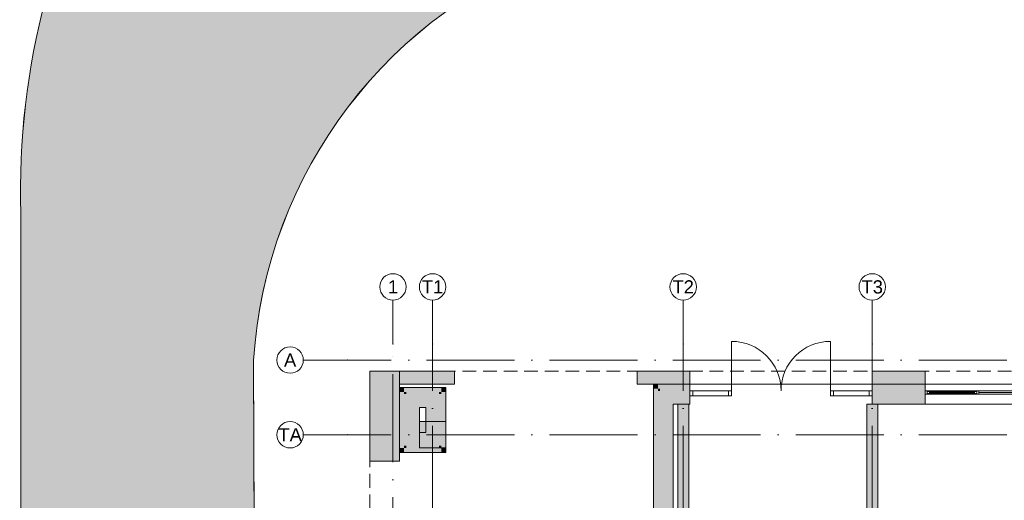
# Model space of a CAD drawing. Header units: millimetres. Extents: x -287545 to 1001608, y -673832 to 307178.
# Tile 19 of 64: x -4390 to 18004, y -6490 to 4443. Entities that reach past the tile are written whole.
import ezdxf
from ezdxf.enums import TextEntityAlignment as Align

# ---------------------------------------------------------------- set-up
doc = ezdxf.new("R2010")
doc.units = ezdxf.units.MM
doc.header["$MEASUREMENT"] = 0
doc.linetypes.add('B0701', pattern=[468.239987, 311.999989, -156.239998])
doc.linetypes.add('v1', pattern=[2800, 1000, -400, 0, -400, 1000, 0])
for name, color, linetype in [('21 Buitenwanden', 7, 'Continuous'), ('21 Buitenwanden Deuren', 7, 'Continuous'), ('21 Buitenwanden Doorsnede-arcering', 7, 'Continuous'), ('21 Buitenwanden Ramen', 7, 'Continuous'), ('22 C Binnenwanden', 7, 'Continuous'), ('22 C Binnenwanden Deuren', 7, 'Continuous'), ('22 C Binnenwanden Doorsnede-arcering', 7, 'Continuous'), ('28 Draagconstructies - Kolommen GVL', 7, 'Continuous'), ('28 Draagconstructies - Kolommen GVL Doorsnede-arcering', 7, 'Continuous'), ('28 Draagconstructies - Kolommen INT', 7, 'Continuous'), ('28 Draagconstructies - Kolommen INT Doorsnede-arcering', 7, 'Continuous'), ('90 Terrein omgeving', 7, 'Continuous'), ('90 Terrein omgeving Afdek-arcering', 7, 'Continuous'), ('A Stramien', 7, 'Continuous')]:
    doc.layers.add(name, color=color, linetype=linetype)
doc.styles.add('GENERATED_STYLE_4', font='arial.ttf')

# ---------------------------------------------------------------- blocks, each defined once
blk = doc.blocks.new('Mesh_1_1', base_point=(-1851, 9411))
at = {"layer": '90 Terrein omgeving Afdek-arcering', "linetype": 'Continuous', "lineweight": 0, "true_color": 0xb9d3a7}
blk.add_hatch(color=9, dxfattribs=at).paths.add_polyline_path([(-1851, 9411, 0.148038), (-4362, 41), (-4362, -37214, 0.376698), (1070, -42522), (994, -21224), (930, -3300, -0.302026), (8060, 6063), (34686, 13498, 0.321068), (40546, 23827), (38981, 51136), (38429, 60773, -0.099043), (40922, 76048), (44954, 93141), (44761, 93238), (22381, 36234), (22367, 36209), (8597, 12359), (6757, 13421), (2811, 15699), (17583, 41285, 0.074258), (18108, 42625), (39035, 96114), (39134, 96321), (33203, 99299), (33116, 99087, -0.049167), (28556, 78010), (24222, 66716, -0.004226), (23476, 64986, -0.001401), (23222, 64416, -0.001584), (22931, 63772, -0.001665), (22621, 63098, -0.001745), (22291, 62394, -0.001826), (21940, 61660, -0.001908), (21568, 60895, -0.001992), (21174, 60100, -0.00208), (20755, 59273, -0.002173), (20310, 58413, -0.002273), (19837, 57517, -0.002384), (19332, 56582, -0.002876), (18711, 55461, -0.001693), (18339, 54804), (18304, 54741, -0.001745), (17915, 54067), (17910, 54059, -0.001942), (17473, 53312, -0.00107), (17229, 52902), (17724, 51556, -0.221308), (15201, 38947)])
at = {"layer": '90 Terrein omgeving', "color": 252, "linetype": 'Continuous', "lineweight": 0, "true_color": 0x969696, "flags": 128}
blk.add_lwpolyline([(-1851, 9411, 0.148038), (-4362, 41), (-4362, -37214, 0.376698), (1070, -42522), (994, -21224), (930, -3300, -0.302026), (8060, 6063)], format="xyb", dxfattribs=at)
blk = doc.blocks.new('Slab_1_1', base_point=(656, -159592))
at = {"layer": '90 Terrein omgeving', "color": 253, "linetype": 'Continuous', "lineweight": 0, "true_color": 0x99a3a6, "flags": 128}
blk.add_lwpolyline([(215411, -245578, -0.147242), (192240, -262363), (150438, -281295), (123239, -288021), (89739, -297362, 0.085668), (68613, -308242), (48941, -322736, -0.136621), (37520, -326182), (4914, -326079), (4011, -228029), (3943, -216214), (631, -165388), (656, -159592), (945, -92323), (1110, -53759), (930, -3300, -0.302026), (8060, 6063), (34686, 13498, 0.321068), (40546, 23827), (38429, 60773, -0.099043), (40922, 76048)], format="xyb", dxfattribs=at)
blk.add_lwpolyline([(44725, -3850), (10025, -3850), (10025, -7810), (4250, -7810), (4250, -24810), (7443, -24810), (7382, -84300)], dxfattribs=at)
blk = doc.blocks.new('Slab_2_1', base_point=(-287545, -189663))
at = {"layer": '90 Terrein omgeving', "color": 253, "linetype": 'Continuous', "lineweight": 0, "true_color": 0x99a3a6, "flags": 128}
blk.add_lwpolyline([(-316, -214370), (-4362, -176953), (-4362, -170381, -0.421676), (631, -165388), (656, -159592, -0.421875), (-4362, -153631), (-4362, -62725), (-4362, -53592, -0.370425), (1090, -48140), (1070, -42522, -0.376698), (-4362, -37214), (-4362, 41, -0.148038), (-1851, 9411), (15201, 38947, 0.221308), (17724, 51556), (17229, 52902, 0.034784), (24222, 66716, 0.076805)], format="xyb", dxfattribs=at)
blk = doc.blocks.new('Wall_96_1', base_point=(10700, -4300))
at = {"layer": '22 C Binnenwanden Doorsnede-arcering', "linetype": 'Continuous', "lineweight": 0, "true_color": 0x323232}
for points in [[(10825, -12830), (10825, -4300), (10575, -4300), (10575, -12830)], [(10825, -12830), (10575, -13080), (10825, -13080)], [(10575, -12830), (10575, -13080), (10825, -12830)]]:
    blk.add_hatch(color=250, dxfattribs=at).paths.add_polyline_path(points)
at = {"layer": '22 C Binnenwanden', "color": 1, "linetype": 'Continuous', "lineweight": 0, "flags": 128}
for points in [[(10575, -4300), (10575, -13080)], [(10575, -4300), (10825, -4300)], [(10825, -8500), (10825, -4300)], [(10825, -9980), (10825, -8600)], [(10825, -12830), (10825, -10230)]]:
    blk.add_lwpolyline(points, dxfattribs=at)
blk = doc.blocks.new('D1 27_9')
at = {"layer": '22 C Binnenwanden Deuren', "color": 1, "linetype": 'Continuous', "lineweight": 0}
for p, q in [((550, 0), (550, 1100)), ((-620, 0), (-620, 180)), ((-550, 0), (-620, 0)), ((-620, 0), (-620, -70)), ((-620, -70), (-620, 0)), ((-620, -70), (-620, 0)), ((-550, -70), (-550, 0)), ((620, 0), (550, 0)), ((550, 0), (550, -70)), ((620, 0), (620, 180)), ((620, -70), (620, 0)), ((620, -70), (620, 0)), ((620, -70), (620, 0)), ((-620, -70), (-550, -70)), ((550, -70), (620, -70))]:
    blk.add_line(p, q, dxfattribs=at)
at = {"layer": '22 C Binnenwanden Deuren', "color": 9, "linetype": 'Continuous', "lineweight": 0}
blk.add_arc((550, 0), 1100, 90, 180, dxfattribs=at)
blk = doc.blocks.new('Wall_101_1', base_point=(15000, -12955))
at = {"layer": '22 C Binnenwanden Doorsnede-arcering', "linetype": 'Continuous', "lineweight": 0, "true_color": 0x323232}
for points in [[(14875, -8662), (15125, -8662), (15125, -4300), (14875, -4300)], [(14875, -12830), (15125, -12830), (15125, -9902), (14875, -9902)]]:
    blk.add_hatch(color=250, dxfattribs=at).paths.add_polyline_path(points)
at = {"layer": '22 C Binnenwanden', "color": 1, "linetype": 'Continuous', "lineweight": 0}
for p, q in [((14875, -8662), (14945, -8662)), ((14945, -8662), (15125, -8662)), ((14875, -9902), (14945, -9902)), ((14945, -9902), (15125, -9902))]:
    blk.add_line(p, q, dxfattribs=at)
at = {"layer": '22 C Binnenwanden', "color": 1, "linetype": 'Continuous', "lineweight": 0, "flags": 128}
for points in [[(15125, -4300), (14875, -4300)], [(14875, -4300), (14875, -8500)], [(15125, -8662), (15125, -4300)], [(14875, -8600), (14875, -8662)], [(14875, -9902), (14875, -9980)], [(15125, -12830), (15125, -9902)], [(14875, -10230), (14875, -12830)]]:
    blk.add_lwpolyline(points, dxfattribs=at)
at = {"layer": '22 C Binnenwanden Deuren', "color": 1, "linetype": 'Continuous', "lineweight": 0, "zscale": 1000, "rotation": 270}
blk.add_blockref('D1 27_9', (14945, -9282), dxfattribs=at)
blk = doc.blocks.new('R2 bl ol 27_3')
at = {"layer": '21 Buitenwanden Ramen', "color": 9, "linetype": 'Continuous', "lineweight": 0}
for p, q in [((-1220, 150), (1220, 150)), ((-1220, 150), (-1220, 50)), ((-1220, 50), (-1220, 0)), ((-1220, 0), (-1220, -72)), ((-1220, 0), (-1220, -72)), ((-1172, 0), (-4, 0)), ((44, 0), (1172, 0)), ((1220, 150), (1220, 50)), ((1220, 50), (1220, 0)), ((1220, 0), (1220, -72)), ((1220, 0), (1220, -72)), ((-1220, -72), (-1220, -300)), ((-1172, -36), (-4, -36)), ((-4, -72), (-1172, -72)), ((1172, -72), (44, -72)), ((97, -11.99375), (1119, -11.99375)), ((1220, -72), (1220, -300)), ((-1220, -300), (1220, -300))]:
    blk.add_line(p, q, dxfattribs=at)
at = {"layer": '21 Buitenwanden Ramen', "color": 1, "linetype": 'Continuous', "lineweight": 0}
for p, q in [((-1220, 0), (-1172, 0)), ((-1172, 0), (-1172, -72)), ((-4, -72), (-4, 0)), ((-4, 0), (20, 0)), ((20, 0), (44, 0)), ((44, 0), (44, -62)), ((1172, -62), (1172, 0)), ((1172, 0), (1220, 0)), ((-1172, -72), (-1220, -72)), ((20, -72), (-4, -72)), ((44, -72), (20, -72)), ((44, -11.99375), (97, -11.99375)), ((44, -62), (44, -11.99375)), ((44, -62), (44, -72)), ((97, -62), (44, -62)), ((97, -11.99375), (97, -62)), ((97, -11.99375), (1119, -11.99375)), ((97, -36.99688), (1119, -36.99688)), ((1119, -62), (97, -62)), ((1119, -62), (1119, -11.99375)), ((1119, -11.99375), (1172, -11.99375)), ((1172, -62), (1119, -62)), ((1172, -11.99375), (1172, -62)), ((1172, -72), (1172, -62)), ((1220, -72), (1172, -72))]:
    blk.add_line(p, q, dxfattribs=at)
blk = doc.blocks.new('D2 bl zl2 27_2')
at = {"layer": '21 Buitenwanden Deuren', "color": 1, "linetype": 'Continuous', "lineweight": 0}
for p, q in [((-1126, 0), (-1126, 1126)), ((1126, 0), (1126, 1126)), ((-2008, 0), (-2075, 0)), ((-2075, 0), (-2075, -114)), ((-2008, -114), (-2008, 0)), ((-1126, 0), (-1193, 0)), ((-1193, 0), (-1193, -114)), ((-1126, -114), (-1126, 0)), ((1193, 0), (1126, 0)), ((1126, 0), (1126, -114)), ((1193, -114), (1193, 0)), ((2075, 0), (2008, 0)), ((2008, 0), (2008, -114)), ((2075, -114), (2075, 0)), ((-2075, -114), (-2008, -114)), ((-1193, -114), (-1126, -114)), ((1126, -114), (1193, -114)), ((2008, -114), (2075, -114))]:
    blk.add_line(p, q, dxfattribs=at)
at = {"layer": '21 Buitenwanden Deuren', "color": 9, "linetype": 'Continuous', "lineweight": 0}
for p, q in [((-2075, 150), (-2075, 50)), ((-2075, 50), (-2075, 0)), ((-2075, 0), (-2075, -114)), ((-2075, 0), (-2075, -114)), ((2075, 150), (2075, 50)), ((2075, 50), (2075, 0)), ((2075, 0), (2075, -114)), ((2075, 0), (2075, -114)), ((-2075, -114), (-2075, -300)), ((2075, -114), (2075, -300))]:
    blk.add_line(p, q, dxfattribs=at)
at = {"layer": '21 Buitenwanden Deuren', "color": 1, "linetype": 'Continuous', "lineweight": 0, "flags": 128}
for points in [[(-2008, -114), (-1193, -114), (-1193, 0), (-2008, 0)], [(2008, 0), (1193, 0), (1193, -114), (2008, -114)]]:
    blk.add_lwpolyline(points, close=True, dxfattribs=at)
at = {"layer": '21 Buitenwanden Deuren', "color": 9, "linetype": 'Continuous', "lineweight": 0}
for centre, start, end in [((-1126, 0), 0, 90), ((1126, 0), 90, 180)]:
    blk.add_arc(centre, 1126, start, end, dxfattribs=at)
blk = doc.blocks.new('Wall_116_1', base_point=(10475, -4300))
at = {"layer": '21 Buitenwanden Doorsnede-arcering', "linetype": 'Continuous', "lineweight": 0, "true_color": 0x323232}
for points in [[(10025, -3950), (10125, -3950), (10025, -3850)], [(10125, -3850), (10025, -3850), (10125, -3950)], [(10125, -3850), (10125, -3950), (10850, -3950), (10850, -3850)], [(10175, -4000), (10125, -3950), (10125, -4000)], [(10175, -3950), (10125, -3950), (10175, -4000)], [(10175, -4000), (10850, -4000), (10850, -3950), (10175, -3950)], [(10475, -4300), (10175, -4000), (10175, -4300)], [(10475, -4000), (10175, -4000), (10475, -4300)], [(10475, -4300), (10850, -4300), (10850, -4000), (10475, -4000)], [(15000, -3950), (16200, -3950), (16200, -3850), (15000, -3850)], [(15000, -4000), (16200, -4000), (16200, -3950), (15000, -3950)], [(16200, -4000), (15000, -4000), (15000, -4300), (16200, -4300)]]:
    blk.add_hatch(color=250, dxfattribs=at).paths.add_polyline_path(points)
at = {"layer": '21 Buitenwanden', "color": 9, "linetype": 'Continuous', "lineweight": 0}
for p, q in [((10850, -3850), (10850, -3950)), ((10850, -3950), (10850, -4000)), ((10850, -4000), (10850, -4114)), ((15000, -3850), (15000, -3950)), ((15000, -3950), (15000, -4000)), ((15000, -4000), (15000, -4114)), ((16200, -3850), (16200, -3950)), ((16200, -3950), (16200, -4000)), ((16200, -4000), (16200, -4072)), ((10850, -4114), (10850, -4300)), ((15000, -4114), (15000, -4300)), ((16200, -4072), (16200, -4300))]:
    blk.add_line(p, q, dxfattribs=at)
at = {"layer": '21 Buitenwanden', "color": 9, "linetype": 'Continuous', "lineweight": 0, "flags": 128}
blk.add_lwpolyline([(10025, -3850), (10025, -3950)], dxfattribs=at)
at = {"layer": '21 Buitenwanden', "color": 1, "linetype": 'Continuous', "lineweight": 0, "flags": 128}
for points in [[(10850, -3850), (10025, -3850)], [(16200, -3850), (15000, -3850)], [(10475, -4300), (10850, -4300)], [(15000, -4300), (16200, -4300)]]:
    blk.add_lwpolyline(points, dxfattribs=at)
at = {"layer": '21 Buitenwanden Deuren', "color": 1, "linetype": 'Continuous', "lineweight": 0, "zscale": 1000}
blk.add_blockref('D2 bl zl2 27_2', (12925, -4000), dxfattribs=at)
at = {"layer": '21 Buitenwanden Ramen', "color": 1, "linetype": 'Continuous', "lineweight": 0, "xscale": -1, "zscale": 1000}
blk.add_blockref('R2 bl ol 27_3', (17420, -4000), dxfattribs=at)
blk = doc.blocks.new('Wall_117_1', base_point=(10475, -8017))
at = {"layer": '21 Buitenwanden Doorsnede-arcering', "linetype": 'Continuous', "lineweight": 0, "true_color": 0x323232}
for points in [[(10025, -8017), (10125, -8017), (10125, -3950), (10025, -3950)], [(10125, -4000), (10125, -8017), (10175, -8017), (10175, -4000)], [(10175, -4300), (10175, -8017), (10475, -8017), (10475, -4300)]]:
    blk.add_hatch(color=250, dxfattribs=at).paths.add_polyline_path(points)
at = {"layer": '21 Buitenwanden', "color": 1, "linetype": 'Continuous', "lineweight": 0, "flags": 128}
for points in [[(10025, -3950), (10025, -7880)], [(10475, -8017), (10475, -4300)], [(10025, -7980), (10025, -8017)]]:
    blk.add_lwpolyline(points, dxfattribs=at)
at = {"layer": '21 Buitenwanden', "color": 9, "linetype": 'Continuous', "lineweight": 0, "flags": 128}
for points in [[(10025, -8017), (10125, -8017)], [(10125, -8017), (10175, -8017)], [(10175, -8017), (10475, -8017)]]:
    blk.add_lwpolyline(points, dxfattribs=at)
blk = doc.blocks.new('Wall_119_1', base_point=(4700, -4950))
at = {"layer": '21 Buitenwanden Doorsnede-arcering', "linetype": 'Continuous', "lineweight": 0, "true_color": 0x323232}
for points in [[(4350, -3925), (4250, -3925), (4350, -4025)], [(4350, -4025), (4250, -3925), (4250, -4025)], [(4350, -5300), (4350, -4025), (4250, -4025), (4250, -5300)], [(4400, -4025), (4350, -4025), (4400, -4075)], [(4400, -4075), (4350, -4025), (4350, -4075)], [(4400, -5250), (4400, -4075), (4350, -4075), (4350, -5250)], [(4700, -4075), (4400, -4075), (4700, -4375)], [(4700, -4375), (4400, -4075), (4400, -4375)], [(4700, -4950), (4700, -4375), (4400, -4375), (4400, -4950)], [(4700, -4950), (4400, -5250), (4700, -5250)], [(4400, -4950), (4400, -5250), (4700, -4950)], [(4350, -5300), (4250, -5400), (4350, -5400)], [(4250, -5300), (4250, -5400), (4350, -5300)], [(4400, -5250), (4350, -5300), (4400, -5300)], [(4350, -5250), (4350, -5300), (4400, -5250)]]:
    blk.add_hatch(color=250, dxfattribs=at).paths.add_polyline_path(points)
at = {"layer": '21 Buitenwanden', "color": 9, "linetype": 'Continuous', "lineweight": 0, "flags": 128}
for points in [[(4250, -3925), (4350, -3925)], [(4250, -5400), (4350, -5400)]]:
    blk.add_lwpolyline(points, dxfattribs=at)
at = {"layer": '21 Buitenwanden', "color": 1, "linetype": 'Continuous', "lineweight": 0, "flags": 128}
for points in [[(4250, -3925), (4250, -5400)], [(4700, -4950), (4700, -4375)]]:
    blk.add_lwpolyline(points, dxfattribs=at)
blk = doc.blocks.new('Wall_120_1', base_point=(4700, -4375))
at = {"layer": '21 Buitenwanden Doorsnede-arcering', "linetype": 'Continuous', "lineweight": 0, "true_color": 0x323232}
for points in [[(5200, -3925), (4350, -3925), (4350, -4025), (5200, -4025)], [(4400, -4075), (5150, -4075), (5150, -4025), (4400, -4025)], [(5150, -4075), (5200, -4075), (5200, -4025)], [(5150, -4075), (5200, -4025), (5150, -4025)], [(5200, -4025), (5300, -4025), (5300, -3925)], [(5200, -4025), (5300, -3925), (5200, -3925)], [(4700, -4375), (4850, -4375), (4850, -4075), (4700, -4075)], [(4850, -4375), (5150, -4375), (5150, -4075)], [(4850, -4375), (5150, -4075), (4850, -4075)]]:
    blk.add_hatch(color=250, dxfattribs=at).paths.add_polyline_path(points)
at = {"layer": '21 Buitenwanden', "color": 1, "linetype": 'Continuous', "lineweight": 0, "flags": 128}
for points in [[(5300, -3925), (4350, -3925)], [(4700, -4375), (4850, -4375)]]:
    blk.add_lwpolyline(points, dxfattribs=at)
at = {"layer": '21 Buitenwanden', "color": 9, "linetype": 'Continuous', "lineweight": 0, "flags": 128}
blk.add_lwpolyline([(5300, -3925), (5300, -4025)], dxfattribs=at)
blk = doc.blocks.new('Wall_139_1', base_point=(4850, -4950))
at = {"layer": '21 Buitenwanden Doorsnede-arcering', "linetype": 'Continuous', "lineweight": 0, "true_color": 0x323232}
for points in [[(4850, -4950), (4700, -4950), (4700, -5250), (4850, -5250)], [(4850, -4950), (5150, -5250), (5150, -4950)], [(4850, -5250), (5150, -5250), (4850, -4950)], [(5200, -5300), (4350, -5300), (4350, -5400), (5200, -5400)], [(5150, -5250), (4400, -5250), (4400, -5300), (5150, -5300)], [(5150, -5250), (5200, -5300), (5200, -5250)], [(5150, -5300), (5200, -5300), (5150, -5250)], [(5300, -5300), (5200, -5300), (5300, -5400)], [(5200, -5400), (5300, -5400), (5200, -5300)]]:
    blk.add_hatch(color=250, dxfattribs=at).paths.add_polyline_path(points)
at = {"layer": '21 Buitenwanden', "color": 1, "linetype": 'Continuous', "lineweight": 0, "flags": 128}
for points in [[(4850, -4950), (4700, -4950)], [(4350, -5400), (5300, -5400)]]:
    blk.add_lwpolyline(points, dxfattribs=at)
at = {"layer": '21 Buitenwanden', "color": 9, "linetype": 'Continuous', "lineweight": 0, "flags": 128}
blk.add_lwpolyline([(5300, -5400), (5300, -5300)], dxfattribs=at)
blk = doc.blocks.new('Wall_140_1', base_point=(4850, -4375))
at = {"layer": '21 Buitenwanden Doorsnede-arcering', "linetype": 'Continuous', "lineweight": 0, "true_color": 0x323232}
for points in [[(5200, -4025), (5200, -5300), (5300, -5300), (5300, -4025)], [(5150, -4075), (5150, -5250), (5200, -5250), (5200, -4075)], [(4850, -4375), (4850, -4950), (5150, -4950), (5150, -4375)]]:
    blk.add_hatch(color=250, dxfattribs=at).paths.add_polyline_path(points)
at = {"layer": '21 Buitenwanden', "color": 1, "linetype": 'Continuous', "lineweight": 0, "flags": 128}
for points in [[(5300, -5300), (5300, -4025)], [(4850, -4375), (4850, -4950)]]:
    blk.add_lwpolyline(points, dxfattribs=at)
blk = doc.blocks.new('Column_21_1', base_point=(5000, -5000))
at = {"layer": '28 Draagconstructies - Kolommen INT Doorsnede-arcering', "linetype": 'Continuous', "lineweight": 0, "true_color": 0x323232}
blk.add_hatch(color=250, dxfattribs=at).paths.add_polyline_path([(4700, -5300), (5300, -5300), (5300, -4700), (4700, -4700)])
at = {"layer": '28 Draagconstructies - Kolommen INT', "color": 5, "linetype": 'Continuous', "lineweight": 0, "flags": 128}
blk.add_lwpolyline([(4700, -5300), (5300, -5300), (5300, -4700), (4700, -4700)], close=True, dxfattribs=at)
blk = doc.blocks.new('Column_27_1', base_point=(3912, -4575))
at = {"layer": '28 Draagconstructies - Kolommen GVL Doorsnede-arcering', "linetype": 'Continuous', "lineweight": 0, "true_color": 0x323232}
blk.add_hatch(color=250, dxfattribs=at).paths.add_polyline_path([(4250, -5600), (4250, -3550), (3575, -3550), (3575, -5600)])
at = {"layer": '28 Draagconstructies - Kolommen GVL', "color": 5, "linetype": 'Continuous', "lineweight": 0, "flags": 128}
blk.add_lwpolyline([(4250, -5600), (4250, -3550), (3575, -3550), (3575, -5600)], close=True, dxfattribs=at)
blk = doc.blocks.new('Column_32_1', base_point=(15600, -3700))
at = {"layer": '28 Draagconstructies - Kolommen GVL Doorsnede-arcering', "linetype": 'Continuous', "lineweight": 0, "true_color": 0x323232}
blk.add_hatch(color=250, dxfattribs=at).paths.add_polyline_path([(15000, -3850), (16200, -3850), (16200, -3550), (15000, -3550)])
at = {"layer": '28 Draagconstructies - Kolommen GVL', "color": 5, "linetype": 'Continuous', "lineweight": 0, "flags": 128}
blk.add_lwpolyline([(15000, -3850), (16200, -3850), (16200, -3550), (15000, -3550)], close=True, dxfattribs=at)
blk = doc.blocks.new('Column_33_1', base_point=(10250, -3700))
at = {"layer": '28 Draagconstructies - Kolommen GVL Doorsnede-arcering', "linetype": 'Continuous', "lineweight": 0, "true_color": 0x323232}
blk.add_hatch(color=250, dxfattribs=at).paths.add_polyline_path([(9650, -3850), (10850, -3850), (10850, -3550), (9650, -3550)])
at = {"layer": '28 Draagconstructies - Kolommen GVL', "color": 5, "linetype": 'Continuous', "lineweight": 0, "flags": 128}
blk.add_lwpolyline([(9650, -3850), (10850, -3850), (10850, -3550), (9650, -3550)], close=True, dxfattribs=at)
blk = doc.blocks.new('Column_38_1', base_point=(4875, -3700))
at = {"layer": '28 Draagconstructies - Kolommen GVL Doorsnede-arcering', "linetype": 'Continuous', "lineweight": 0, "true_color": 0x323232}
blk.add_hatch(color=250, dxfattribs=at).paths.add_polyline_path([(4250, -3850), (5500, -3850), (5500, -3550), (4250, -3550)])
at = {"layer": '28 Draagconstructies - Kolommen GVL', "color": 5, "linetype": 'Continuous', "lineweight": 0, "flags": 128}
blk.add_lwpolyline([(4250, -3850), (5500, -3850), (5500, -3550), (4250, -3550)], close=True, dxfattribs=at)
blk = doc.blocks.new('Standard grid marker_10')
at = {"layer": 'A Stramien', "color": 9, "linetype": 'v1', "lineweight": 0, "true_color": 0xc8c8c8}
for p, q in [((1000, 0), (0, 0)), ((1000, 0), (23465, 0)), ((23465, 0), (24465, 0))]:
    blk.add_line(p, q, dxfattribs=at)
at = {"layer": 'A Stramien', "color": 9, "linetype": 'Continuous', "lineweight": 0, "true_color": 0xc8c8c8, "flags": 128}
blk.add_lwpolyline([(25065, 0, 1), (24465, 0, 1)], format="xyb", close=True, dxfattribs=at)
at = {"layer": 'A Stramien', "color": 9, "linetype": 'v1', "lineweight": 0, "true_color": 0xc8c8c8}
blk.add_point((23465, 0), dxfattribs=at)
blk.add_point((23465, 0), dxfattribs=at)
at = {"layer": 'A Stramien', "color": 9, "lineweight": 0, "true_color": 0xc8c8c8, "style": 'GENERATED_STYLE_4'}
blk.add_attdef('AC_MarkerText_1', text='', height=300, rotation=270, dxfattribs=at).set_placement((24983, -69), align=Align.TOP_CENTER)
blk = doc.blocks.new('Standard grid marker_14')
at = {"layer": 'A Stramien', "color": 9, "linetype": 'v1', "lineweight": 0, "true_color": 0xc8c8c8}
for q in [(0, 0), (41540, 0)]:
    blk.add_line((1000, 0), q, dxfattribs=at)
at = {"layer": 'A Stramien', "color": 9, "linetype": 'Continuous', "lineweight": 0, "true_color": 0xc8c8c8, "flags": 128}
blk.add_lwpolyline([(0, 0, 1), (-600, 0, 1)], format="xyb", close=True, dxfattribs=at)
at = {"layer": 'A Stramien', "color": 9, "linetype": 'v1', "lineweight": 0, "true_color": 0xc8c8c8}
blk.add_point((1000, 0), dxfattribs=at)
blk.add_point((1000, 0), dxfattribs=at)
at = {"layer": 'A Stramien', "color": 9, "lineweight": 0, "true_color": 0xc8c8c8, "style": 'GENERATED_STYLE_4'}
blk.add_attdef('AC_MarkerText_1', text='', height=300, dxfattribs=at).set_placement((-300, 150), align=Align.TOP_CENTER)
blk = doc.blocks.new('Standard grid marker_9')
at = {"layer": 'A Stramien', "color": 9, "linetype": 'v1', "lineweight": 0, "true_color": 0xc8c8c8}
for p, q in [((1000, 0), (78292, 0)), ((78292, 0), (79292, 0))]:
    blk.add_line(p, q, dxfattribs=at)
at = {"layer": 'A Stramien', "color": 252, "linetype": 'Continuous', "lineweight": 0, "true_color": 0x969696, "flags": 128}
blk.add_lwpolyline([(79892, 0, 1), (79292, 0, 1)], format="xyb", close=True, dxfattribs=at)
at = {"layer": 'A Stramien', "color": 9, "linetype": 'v1', "lineweight": 0, "true_color": 0xc8c8c8}
blk.add_point((78292, 0), dxfattribs=at)
blk.add_point((78292, 0), dxfattribs=at)
at = {"layer": 'A Stramien', "color": 252, "lineweight": 0, "true_color": 0x969696, "style": 'GENERATED_STYLE_4'}
for tag, p in [('AC_MarkerText_1_0', (-81, -69)), ('AC_MarkerText_1_1', (79810, -69))]:
    blk.add_attdef(tag, text='', height=300, rotation=270, dxfattribs=at).set_placement(p, align=Align.TOP_CENTER)
blk = doc.blocks.new('Standard grid marker_16')
at = {"layer": 'A Stramien', "color": 9, "linetype": 'v1', "lineweight": 0, "true_color": 0xc8c8c8}
for q in [(0, 0), (77466, 0)]:
    blk.add_line((1000, 0), q, dxfattribs=at)
at = {"layer": 'A Stramien', "color": 252, "linetype": 'Continuous', "lineweight": 0, "true_color": 0x969696, "flags": 128}
blk.add_lwpolyline([(0, 0, 1), (-600, 0, 1)], format="xyb", close=True, dxfattribs=at)
at = {"layer": 'A Stramien', "color": 9, "linetype": 'v1', "lineweight": 0, "true_color": 0xc8c8c8}
blk.add_point((1000, 0), dxfattribs=at)
blk.add_point((1000, 0), dxfattribs=at)
at = {"layer": 'A Stramien', "color": 252, "lineweight": 0, "true_color": 0x969696, "style": 'GENERATED_STYLE_4'}
for tag, p in [('AC_MarkerText_1_0', (-300, 150)), ('AC_MarkerText_1_1', (78766, 150))]:
    blk.add_attdef(tag, text='', height=300, dxfattribs=at).set_placement(p, align=Align.TOP_CENTER)

msp = doc.modelspace()

# ---------------------------------------------------------------- linework, layer by layer
at = {"color": 4, "linetype": 'B0701', "lineweight": 0}
msp.add_lwpolyline([(45325, -3550), (3575, -3550), (3575, -25110), (45325, -25110)], close=True, dxfattribs=at)

# ---------------------------------------------------------------- block references
at = {"layer": '21 Buitenwanden', "color": 1, "lineweight": 0}
for name, p in [('Wall_116_1', (10475, -4300)), ('Wall_119_1', (4700, -4950.2)), ('Wall_120_1', (4700, -4375.2)), ('Wall_140_1', (4850, -4375.2)), ('Wall_117_1', (10475, -8017)), ('Wall_139_1', (4850, -4950.2))]:
    msp.add_blockref(name, p, dxfattribs=at)
at = {"layer": '22 C Binnenwanden', "color": 1, "lineweight": 0}
for name, p in [('Wall_96_1', (10700, -4300)), ('Wall_101_1', (15000, -12955))]:
    msp.add_blockref(name, p, dxfattribs=at)
at = {"layer": '28 Draagconstructies - Kolommen GVL', "color": 5, "lineweight": 0}
for name, p in [('Column_27_1', (3912.5, -4575)), ('Column_38_1', (4875, -3700)), ('Column_33_1', (10250, -3700)), ('Column_32_1', (15600, -3700))]:
    msp.add_blockref(name, p, dxfattribs=at)
at = {"layer": '28 Draagconstructies - Kolommen INT', "color": 5, "lineweight": 0}
msp.add_blockref('Column_21_1', (5000, -5000), dxfattribs=at)
at = {"layer": '90 Terrein omgeving', "color": 253, "linetype": 'Continuous', "lineweight": 0, "true_color": 0x99a3a6}
for name, p in [('Slab_2_1', (-287544.7, -189663.2)), ('Slab_1_1', (655.9, -159592.5))]:
    msp.add_blockref(name, p, dxfattribs=at)
at = {"layer": '90 Terrein omgeving', "color": 252, "lineweight": 0, "true_color": 0x969696}
msp.add_blockref('Mesh_1_1', (-1851.5, 9411.1), dxfattribs=at)
at = {"layer": 'A Stramien', "color": 1, "linetype": 'Continuous', "lineweight": 0}
ref = msp.add_blockref('Standard grid marker_9', (4100, -81227.3), dxfattribs=dict(at, zscale=1000, rotation=90))
ref.add_attrib('AC_MarkerText_1_1', '1', dxfattribs={"color": 252, "lineweight": 0, "true_color": 0x969696, "height": 300, "rotation": 360, "style": 'GENERATED_STYLE_4'}).set_placement((4100, -1485.4), align=Align.TOP_CENTER)
ref = msp.add_blockref('Standard grid marker_10', (5000, -26400), dxfattribs=dict(at, zscale=1000, rotation=90))
ref.add_attrib('AC_MarkerText_1', 'T1', dxfattribs={"color": 9, "lineweight": 0, "true_color": 0xc8c8c8, "height": 300, "rotation": 360, "style": 'GENERATED_STYLE_4'}).set_placement((5000, -1485.4), align=Align.TOP_CENTER)
ref = msp.add_blockref('Standard grid marker_10', (10700, -26400), dxfattribs=dict(at, zscale=1000, rotation=90))
ref.add_attrib('AC_MarkerText_1', 'T2', dxfattribs={"color": 9, "lineweight": 0, "true_color": 0xc8c8c8, "height": 300, "rotation": 360, "style": 'GENERATED_STYLE_4'}).set_placement((10700, -1485.4), align=Align.TOP_CENTER)
ref = msp.add_blockref('Standard grid marker_10', (15000, -26400), dxfattribs=dict(at, zscale=1000, rotation=90))
ref.add_attrib('AC_MarkerText_1', 'T3', dxfattribs={"color": 9, "lineweight": 0, "true_color": 0xc8c8c8, "height": 300, "rotation": 360, "style": 'GENERATED_STYLE_4'}).set_placement((15000, -1485.4), align=Align.TOP_CENTER)
ref = msp.add_blockref('Standard grid marker_16', (2060.4, -3300), dxfattribs=dict(at, zscale=1000))
ref.add_attrib('AC_MarkerText_1', 'A', dxfattribs={"color": 252, "lineweight": 0, "true_color": 0x969696, "height": 300, "style": 'GENERATED_STYLE_4'}).set_placement((1760.4, -3150), align=Align.TOP_CENTER)
at = {"layer": 'A Stramien', "color": 1, "linetype": 'Continuous', "lineweight": 0, "zscale": 1000}
msp.add_blockref('Standard grid marker_14', (2060.4, -5000), dxfattribs=at).add_auto_attribs({'AC_MarkerText_1': 'TA'})

doc.saveas('drawing.dxf')
